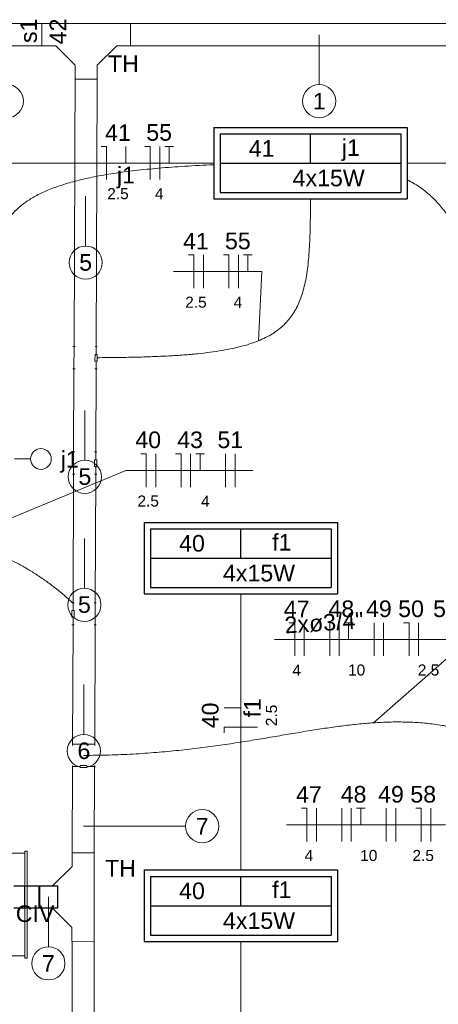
# Model space of a CAD drawing. Header units: millimetres. Extents: x -8 to 220, y -114 to 51.
# Tile 59 of 82: x 33.21 to 35.1, y 39 to 43.44. Entities that reach past the tile are written whole.
import ezdxf

# ---------------------------------------------------------------- set-up
doc = ezdxf.new("R2010")
doc.units = ezdxf.units.MM
doc.header["$MEASUREMENT"] = 0
for name, color, linetype, lineweight in [('Conexões - condutos Retangulares', 8, 'Continuous', 5), ('EL-Condutos', 4, 'Continuous', 5), ('EL-Fios (Fase 1)', 7, 'Continuous', 5), ('EL-Fios (Fase 2)', 7, 'Continuous', 5), ('EL-Fios (Fase 3)', 7, 'Continuous', 5), ('EL-Fios (Neutro)', 7, 'Continuous', 5), ('EL-Fios (Retorno)', 7, 'Continuous', 5), ('EL-Fios (Terra)', 7, 'Continuous', 5), ('EL-Interruptor', 5, 'Continuous', 5), ('EL-Quadro de distribuição', 7, 'Continuous', 5), ('EL-Textos conduto', 7, 'Continuous', 5), ('EL-Textos fios', 7, 'Continuous', 5), ('Textos', 7, 'Continuous', 5)]:
    doc.layers.add(name, color=color, linetype=linetype, lineweight=lineweight)
doc.layers.add('P-SIMBOL', color=5, linetype='Continuous')
doc.styles.add('Arial', font='arial.ttf')

msp = doc.modelspace()

# ---------------------------------------------------------------- linework, layer by layer
for p, q in [((33.1828, 39.5315), (33.3828, 39.5315)), ((33.2328, 39.4315), (33.2328, 39.5315)), ((33.3007, 39.4315), (33.3007, 39.5315)), ((33.3828, 39.4315), (33.3828, 39.5315)), ((33.1828, 39.4315), (33.3828, 39.4315))]:
    msp.add_line(p, q)
at = {"layer": 'Conexões - condutos Retangulares', "linetype": 'Continuous'}
for p, q in [((33.3106, 43.4264), (33.7106, 43.4264)), ((33.3106, 43.3264), (33.3106, 43.4264)), ((33.7106, 43.3264), (33.7106, 43.4264)), ((33.4606, 43.2386), (33.3728, 43.3264)), ((33.5606, 43.2386), (33.6485, 43.3264)), ((33.5606, 43.1764), (33.4606, 43.1764)), ((33.4473, 39.6809), (33.5473, 39.6805)), ((33.5459, 39.2805), (33.5473, 39.6805)), ((33.3589, 39.5312), (33.4471, 39.6187)), ((33.2968, 39.5314), (33.2964, 39.4314)), ((33.3586, 39.4312), (33.4461, 39.343)), ((33.4459, 39.2809), (33.5459, 39.2805))]:
    msp.add_line(p, q, dxfattribs=at)
at = {"layer": 'Conexões - condutos Retangulares'}
for p, q in [((33.3106, 43.3264), (33.3728, 43.3264)), ((33.7106, 43.3264), (33.6485, 43.3264)), ((33.4606, 43.1764), (33.4606, 43.2386)), ((33.5606, 43.1764), (33.5606, 43.2386)), ((33.4506, 41.9675), (33.4606, 41.9675)), ((33.4552, 41.8675), (33.4556, 41.9675)), ((33.5506, 41.9672), (33.5606, 41.9671)), ((33.5556, 41.9671), (33.5554, 41.9321)), ((33.5504, 41.9322), (33.5503, 41.9022)), ((33.5503, 41.9022), (33.5603, 41.9021)), ((33.5504, 41.9322), (33.5604, 41.9321)), ((33.5553, 41.9021), (33.5552, 41.8671)), ((33.5604, 41.9321), (33.5603, 41.9021)), ((33.4502, 41.8675), (33.4602, 41.8675)), ((33.5502, 41.8672), (33.5602, 41.8671)), ((33.4487, 41.4915), (33.4587, 41.4915)), ((33.4537, 41.3915), (33.4537, 41.4915)), ((33.5487, 41.4915), (33.5587, 41.4915)), ((33.5487, 41.4565), (33.5487, 41.4265)), ((33.5487, 41.4565), (33.5587, 41.4565)), ((33.5537, 41.4915), (33.5537, 41.4565)), ((33.5587, 41.4565), (33.5587, 41.4265)), ((33.5487, 41.4265), (33.5587, 41.4265)), ((33.5537, 41.4265), (33.5537, 41.3915)), ((33.4487, 41.3915), (33.4587, 41.3915)), ((33.5487, 41.3915), (33.5587, 41.3915)), ((33.4562, 40.8106), (33.4462, 40.8106)), ((33.4512, 40.7756), (33.4512, 40.8106)), ((33.5562, 40.8106), (33.5462, 40.8106)), ((33.5512, 40.8106), (33.5512, 40.7106)), ((33.4462, 40.7456), (33.4462, 40.7756)), ((33.4562, 40.7756), (33.4462, 40.7756)), ((33.4562, 40.7456), (33.4462, 40.7456)), ((33.4512, 40.7106), (33.4512, 40.7456)), ((33.4562, 40.7456), (33.4562, 40.7756)), ((33.4562, 40.7106), (33.4462, 40.7106)), ((33.5562, 40.7106), (33.5462, 40.7106)), ((33.4489, 40.1757), (33.4489, 40.1657)), ((33.4489, 40.1707), (33.5489, 40.1707)), ((33.5489, 40.1757), (33.5489, 40.1657)), ((33.4489, 40.0757), (33.4489, 40.0657)), ((33.4839, 40.0707), (33.4489, 40.0707)), ((33.5139, 40.0757), (33.4839, 40.0757)), ((33.4839, 40.0757), (33.4839, 40.0657)), ((33.5139, 40.0657), (33.4839, 40.0657)), ((33.5139, 40.0757), (33.5139, 40.0657)), ((33.5489, 40.0707), (33.5139, 40.0707)), ((33.5489, 40.0757), (33.5489, 40.0657)), ((33.4473, 39.6809), (33.4471, 39.6187)), ((33.2968, 39.5314), (33.3589, 39.5312)), ((33.2964, 39.4314), (33.3586, 39.4312)), ((33.4459, 39.2809), (33.4461, 39.343))]:
    msp.add_line(p, q, dxfattribs=at)
at = {"layer": 'EL-Condutos', "linetype": 'Continuous'}
for p, q in [((33.3106, 43.4264), (32.8434, 43.4264)), ((33.7106, 43.4264), (35.5679, 43.4264)), ((33.3106, 43.3264), (32.8434, 43.3264)), ((33.7106, 43.3264), (35.5679, 43.3264)), ((33.4556, 41.9675), (33.4601, 43.2391)), ((33.5556, 41.9671), (33.5599, 43.1764)), ((33.4539, 41.4915), (33.4552, 41.8675)), ((33.5539, 41.4915), (33.5552, 41.8671)), ((33.4514, 40.8106), (33.4535, 41.3915)), ((33.5514, 40.8106), (33.5535, 41.3915)), ((33.4491, 40.1707), (33.451, 40.7106)), ((33.5491, 40.1707), (33.551, 40.7106)), ((33.4473, 39.6809), (33.4487, 40.0707)), ((33.5473, 39.6805), (33.5487, 40.0707)), ((33.2968, 39.5312), (33.3828, 39.531)), ((33.2328, 39.4986), (33.2336, 39.4976)), ((33.5466, 39.4806), (33.5466, 38.6952)), ((33.2964, 39.4312), (33.2328, 39.4314)), ((33.4466, 39.2809), (33.4466, 38.6952))]:
    msp.add_line(p, q, dxfattribs=at)
for points in [[(34.0887, 42.7968), (34.0476, 42.7968), (34.008, 42.7968), (33.9698, 42.7968), (33.9329, 42.7968), (33.8971, 42.7968), (33.8624, 42.7968), (33.8287, 42.7968), (33.7958, 42.7968), (33.7637, 42.7968), (33.7322, 42.7968), (33.7012, 42.7968), (33.6707, 42.7968), (33.6405, 42.7968), (33.6105, 42.7968), (33.5806, 42.7968), (33.5507, 42.7968), (33.5207, 42.7968), (33.4905, 42.7968), (33.46, 42.7968), (33.429, 42.7968), (33.3976, 42.7968), (33.3655, 42.7968), (33.3326, 42.7968), (33.2989, 42.7968), (33.2643, 42.7968), (33.2286, 42.7968), (33.1917, 42.7968), (33.1536, 42.7968), (33.1141, 42.7968), (33.0731, 42.7968)], [(35.9787, 42.7968), (35.9376, 42.7968), (35.898, 42.7968), (35.8598, 42.7968), (35.8229, 42.7968), (35.7871, 42.7968), (35.7524, 42.7968), (35.7187, 42.7968), (35.6858, 42.7968), (35.6537, 42.7968), (35.6222, 42.7968), (35.5912, 42.7968), (35.5607, 42.7968), (35.5305, 42.7968), (35.5005, 42.7968), (35.4706, 42.7968), (35.4407, 42.7968), (35.4107, 42.7968), (35.3805, 42.7968), (35.35, 42.7968), (35.319, 42.7968), (35.2876, 42.7968), (35.2555, 42.7968), (35.2226, 42.7968), (35.1889, 42.7968), (35.1543, 42.7968), (35.1186, 42.7968), (35.0817, 42.7968), (35.0436, 42.7968), (35.0041, 42.7968), (34.9631, 42.7968)], [(33.1597, 41.4943), (33.1578, 41.5806), (33.1536, 41.6633), (33.1476, 41.7428), (33.1403, 41.8189), (33.1321, 41.8917), (33.1237, 41.9613), (33.1153, 42.0277), (33.1077, 42.091), (33.1011, 42.1512), (33.0962, 42.2084), (33.0933, 42.2625), (33.0931, 42.3138), (33.0959, 42.3621), (33.1023, 42.4076), (33.1127, 42.4504), (33.1277, 42.4903), (33.1476, 42.5276), (33.1731, 42.5623), (33.2046, 42.5943), (33.2426, 42.6238), (33.2875, 42.6507), (33.3399, 42.6753), (33.4002, 42.6974), (33.469, 42.7171), (33.5467, 42.7346), (33.6338, 42.7498), (33.7308, 42.7627), (33.8381, 42.7735), (33.9563, 42.7822), (34.0859, 42.7888)], [(35.6791, 41.7202), (35.6357, 41.7692), (35.5954, 41.8172), (35.5578, 41.8643), (35.523, 41.9105), (35.4906, 41.9557), (35.4605, 41.9999), (35.4326, 42.043), (35.4065, 42.0852), (35.3823, 42.1264), (35.3596, 42.1664), (35.3383, 42.2055), (35.3183, 42.2434), (35.2993, 42.2802), (35.2811, 42.3159), (35.2636, 42.3505), (35.2467, 42.3839), (35.23, 42.4161), (35.2136, 42.4472), (35.197, 42.4771), (35.1803, 42.5057), (35.1632, 42.5331), (35.1454, 42.5592), (35.127, 42.5841), (35.1076, 42.6077), (35.0871, 42.63), (35.0653, 42.651), (35.042, 42.6706), (35.0171, 42.6889), (34.9903, 42.7058), (34.9616, 42.7213)], [(34.5249, 42.6366), (34.5246, 42.5773), (34.5238, 42.5214), (34.5224, 42.4686), (34.5201, 42.4188), (34.5168, 42.3721), (34.5123, 42.3283), (34.5065, 42.2873), (34.499, 42.249), (34.4898, 42.2134), (34.4786, 42.1803), (34.4653, 42.1497), (34.4497, 42.1215), (34.4315, 42.0955), (34.4107, 42.0717), (34.387, 42.0501), (34.3602, 42.0304), (34.3302, 42.0127), (34.2968, 41.9969), (34.2597, 41.9827), (34.2189, 41.9703), (34.174, 41.9594), (34.125, 41.95), (34.0717, 41.942), (34.0137, 41.9352), (33.9511, 41.9298), (33.8835, 41.9254), (33.8109, 41.9221), (33.7329, 41.9197), (33.6495, 41.9182), (33.5604, 41.9174)], [(32.45, 40.7082), (32.4603, 40.751), (32.4729, 40.7914), (32.488, 40.8291), (32.5052, 40.8642), (32.5247, 40.8968), (32.5462, 40.9267), (32.5697, 40.954), (32.5952, 40.9786), (32.6224, 41.0005), (32.6513, 41.0197), (32.6819, 41.0362), (32.714, 41.05), (32.7475, 41.061), (32.7823, 41.0692), (32.8185, 41.0747), (32.8558, 41.0774), (32.8941, 41.0772), (32.9335, 41.0742), (32.9737, 41.0683), (33.0148, 41.0596), (33.0565, 41.048), (33.0989, 41.0334), (33.1418, 41.016), (33.1851, 40.9956), (33.2288, 40.9722), (33.2727, 40.9459), (33.3168, 40.9165), (33.361, 40.8842), (33.4051, 40.8488), (33.4491, 40.8103)], [(34.2098, 39.6024), (34.2098, 39.6587), (34.2098, 39.712), (34.2098, 39.7624), (34.2098, 39.8102), (34.2098, 39.8557), (34.2098, 39.899), (34.2098, 39.9403), (34.2098, 39.9799), (34.2098, 40.018), (34.2098, 40.0548), (34.2098, 40.0905), (34.2098, 40.1253), (34.2098, 40.1595), (34.2098, 40.1932), (34.2098, 40.2267), (34.2098, 40.2603), (34.2098, 40.294), (34.2098, 40.3282), (34.2098, 40.363), (34.2098, 40.3987), (34.2098, 40.4355), (34.2098, 40.4736), (34.2098, 40.5132), (34.2098, 40.5545), (34.2098, 40.5978), (34.2098, 40.6433), (34.2098, 40.6911), (34.2098, 40.7415), (34.2098, 40.7948), (34.2098, 40.8511)], [(35.9892, 39.7719), (35.8958, 39.8535), (35.8062, 39.9263), (35.7198, 39.9908), (35.6364, 40.0474), (35.5557, 40.0966), (35.4774, 40.1387), (35.4011, 40.1741), (35.3266, 40.2033), (35.2536, 40.2268), (35.1816, 40.2448), (35.1105, 40.2579), (35.0399, 40.2665), (34.9695, 40.2709), (34.8989, 40.2716), (34.8279, 40.269), (34.7562, 40.2636), (34.6834, 40.2557), (34.6092, 40.2458), (34.5334, 40.2342), (34.4556, 40.2215), (34.3754, 40.208), (34.2927, 40.1941), (34.207, 40.1803), (34.118, 40.167), (34.0256, 40.1546), (33.9292, 40.1435), (33.8287, 40.1341), (33.7237, 40.1269), (33.6139, 40.1223), (33.4989, 40.1207)], [(34.2098, 38.0324), (34.2098, 38.0887), (34.2098, 38.1419), (34.2098, 38.1924), (34.2098, 38.2402), (34.2098, 38.2857), (34.2098, 38.329), (34.2098, 38.3703), (34.2098, 38.4099), (34.2098, 38.448), (34.2098, 38.4848), (34.2098, 38.5205), (34.2098, 38.5553), (34.2098, 38.5895), (34.2098, 38.6232), (34.2098, 38.6567), (34.2098, 38.6903), (34.2098, 38.724), (34.2098, 38.7582), (34.2098, 38.793), (34.2098, 38.8287), (34.2098, 38.8655), (34.2098, 38.9036), (34.2098, 38.9432), (34.2098, 38.9845), (34.2098, 39.0278), (34.2098, 39.0733), (34.2098, 39.1211), (34.2098, 39.1715), (34.2098, 39.2248), (34.2098, 39.2811)]]:
    msp.add_spline(points, degree=3, dxfattribs=at)
at = {"layer": 'EL-Fios (Fase 1)'}
for p, q in [((33.843, 42.7218), (33.843, 42.8718)), ((34.0408, 42.2315), (34.0408, 42.3815)), ((34.1988, 42.2315), (34.1988, 42.3815)), ((33.8248, 41.3332), (33.8248, 41.4832)), ((33.9829, 41.3332), (33.9829, 41.4832)), ((34.1409, 41.3332), (34.1409, 41.4832)), ((34.4964, 40.5698), (34.4964, 40.7198)), ((34.6115, 40.5698), (34.6115, 40.7198)), ((34.8124, 40.5698), (34.8124, 40.7198)), ((35.0133, 40.5698), (35.0133, 40.7198)), ((34.5513, 39.7319), (34.5513, 39.8819)), ((34.6665, 39.7319), (34.6665, 39.8819)), ((34.8674, 39.7319), (34.8674, 39.8819)), ((35.0683, 39.7319), (35.0683, 39.8819))]:
    msp.add_line(p, q, dxfattribs=at)
at = {"layer": 'EL-Fios (Fase 2)'}
for p, q in [((34.1838, 41.3332), (34.1838, 41.4832)), ((34.8553, 40.5698), (34.8553, 40.7198)), ((34.9102, 39.7319), (34.9102, 39.8819))]:
    msp.add_line(p, q, dxfattribs=at)
at = {"layer": 'EL-Fios (Fase 3)'}
for p, q in [((34.6544, 40.5698), (34.6544, 40.7198)), ((34.7094, 39.7319), (34.7094, 39.8819))]:
    msp.add_line(p, q, dxfattribs=at)
at = {"layer": 'EL-Fios (Neutro)'}
for p, q in [((33.5778, 42.8718), (33.6028, 42.8718)), ((33.6028, 42.7218), (33.6028, 42.8718)), ((33.7751, 42.8718), (33.8001, 42.8718)), ((33.8001, 42.7218), (33.8001, 42.8718)), ((33.9729, 42.3815), (33.9979, 42.3815)), ((33.9979, 42.2315), (33.9979, 42.3815)), ((34.1309, 42.3815), (34.1559, 42.3815)), ((34.1559, 42.2315), (34.1559, 42.3815)), ((33.757, 41.4832), (33.782, 41.4832)), ((33.782, 41.3332), (33.782, 41.4832)), ((33.915, 41.4832), (33.94, 41.4832)), ((33.94, 41.3332), (33.94, 41.4832)), ((34.4285, 40.7198), (34.4535, 40.7198)), ((34.4535, 40.5698), (34.4535, 40.7198)), ((34.9455, 40.7198), (34.9705, 40.7198)), ((34.9705, 40.5698), (34.9705, 40.7198)), ((34.2848, 40.2482), (34.1348, 40.2482)), ((34.1348, 40.2232), (34.1348, 40.2482)), ((34.4835, 39.8819), (34.5085, 39.8819)), ((34.5085, 39.7319), (34.5085, 39.8819)), ((35.0004, 39.8819), (35.0254, 39.8819)), ((35.0254, 39.7319), (35.0254, 39.8819))]:
    msp.add_line(p, q, dxfattribs=at)
at = {"layer": 'EL-Fios (Retorno)'}
for p, q in [((33.6903, 42.7968), (33.6903, 42.8718)), ((34.2098, 40.3357), (34.1348, 40.3357))]:
    msp.add_line(p, q, dxfattribs=at)
at = {"layer": 'EL-Fios (Terra)'}
for points in [[(33.8858, 42.7968), (33.8858, 42.8718), (33.8658, 42.8718), (33.9058, 42.8718)], [(34.2416, 42.3065), (34.2416, 42.3815), (34.2216, 42.3815), (34.2616, 42.3815)], [(34.0257, 41.4082), (34.0257, 41.4832), (34.0057, 41.4832), (34.0457, 41.4832)], [(34.6972, 40.6448), (34.6972, 40.7198), (34.6772, 40.7198), (34.7172, 40.7198)], [(34.7522, 39.8069), (34.7522, 39.8819), (34.7322, 39.8819), (34.7722, 39.8819)]]:
    msp.add_lwpolyline(points, dxfattribs=at)
at = {"layer": 'EL-Interruptor'}
msp.add_line((33.2592, 41.4598), (33.1866, 41.4598), dxfattribs=at)
msp.add_circle((33.306, 41.4598), 0.0469, dxfattribs=at)
at = {"layer": 'EL-Quadro de distribuição'}
for p, q in [((33.1316, 39.6787), (33.2336, 39.6787)), ((33.2336, 39.6787), (33.2336, 39.6887)), ((33.2336, 39.6887), (33.2436, 39.6887)), ((33.2336, 39.6787), (33.2336, 39.2147)), ((33.2436, 39.6887), (33.2436, 39.2047)), ((33.2336, 39.2147), (33.1316, 39.2147)), ((33.2336, 39.2047), (33.2336, 39.2147)), ((33.2436, 39.2047), (33.2336, 39.2047))]:
    msp.add_line(p, q, dxfattribs=at)
at = {"layer": 'EL-Textos fios'}
for p, q in [((34.5642, 43.3764), (34.5642, 43.1514)), ((33.508, 42.6469), (33.508, 42.4219)), ((33.9057, 42.3065), (34.3045, 42.3065)), ((34.2892, 41.9937), (34.3045, 42.3065)), ((33.5045, 41.6794), (33.5045, 41.4544)), ((32.891, 41.0773), (33.6898, 41.4082)), ((33.6898, 41.4082), (34.2635, 41.4082)), ((33.5024, 41.1011), (33.5024, 40.8761)), ((34.3613, 40.6448), (35.2385, 40.6448)), ((34.809, 40.2678), (35.2385, 40.6448)), ((33.5001, 40.4407), (33.5001, 40.2157)), ((33.4978, 39.8007), (33.9602, 39.8007)), ((34.4163, 39.8069), (35.1355, 39.8069)), ((33.3397, 39.4811), (33.3397, 39.2561))]:
    msp.add_line(p, q, dxfattribs=at)
for centre in [(33.152, 43.0764), (34.5642, 43.0764), (33.508, 42.3469), (33.5045, 41.3794), (33.5024, 40.8011), (33.5001, 40.1407), (34.0352, 39.8007), (33.3397, 39.1811)]:
    msp.add_circle(centre, 0.075, dxfattribs=at)
at = {"layer": 'P-SIMBOL'}
for p, q in [((34.088, 42.958), (34.9616, 42.958)), ((34.088, 42.958), (34.088, 42.6355)), ((34.1168, 42.9293), (34.9328, 42.9293)), ((34.1168, 42.9293), (34.1168, 42.6643)), ((34.5248, 42.7968), (34.5248, 42.9293)), ((34.9328, 42.9293), (34.9328, 42.6643)), ((34.9616, 42.958), (34.9616, 42.6355)), ((34.1168, 42.7968), (34.9328, 42.7968)), ((34.1168, 42.6643), (34.9328, 42.6643)), ((34.088, 42.6355), (34.9616, 42.6355)), ((33.773, 41.173), (34.6466, 41.173)), ((33.773, 41.173), (33.773, 40.8505)), ((34.6466, 41.173), (34.6466, 40.8505)), ((33.8018, 41.1443), (34.6178, 41.1443)), ((33.8018, 41.1443), (33.8018, 40.8793)), ((34.2098, 41.0118), (34.2098, 41.1443)), ((34.6178, 41.1443), (34.6178, 40.8793)), ((33.8018, 41.0118), (34.6178, 41.0118)), ((33.8018, 40.8793), (34.6178, 40.8793)), ((33.773, 40.8505), (34.6466, 40.8505)), ((33.773, 39.603), (34.6466, 39.603)), ((33.773, 39.603), (33.773, 39.2805)), ((34.6466, 39.603), (34.6466, 39.2805)), ((33.8018, 39.5742), (34.6178, 39.5742)), ((33.8018, 39.5742), (33.8018, 39.3092)), ((34.2098, 39.4417), (34.2098, 39.5742)), ((34.6178, 39.5742), (34.6178, 39.3092)), ((33.8018, 39.4417), (34.6178, 39.4417)), ((33.773, 39.2805), (34.6466, 39.2805)), ((33.8018, 39.3092), (34.6178, 39.3092))]:
    msp.add_line(p, q, dxfattribs=at)

# ---------------------------------------------------------------- texts
at = {"layer": 'EL-Textos conduto', "insert": (34.4102, 40.6696), "char_height": 0.075, "width": 0.715015, "attachment_point": 7, "rotation": 3.7128, "line_spacing_factor": 0.6, "style": 'Arial'}
msp.add_mtext('2xø3/4"', dxfattribs=at)
at = {"layer": 'EL-Textos fios', "attachment_point": 8, "line_spacing_factor": 0.6, "style": 'Arial'}
for s, insert, char_height, width in [('1', (34.5642, 43.0389), 0.075, 0.116502), ('41', (33.6544, 42.8965), 0.075, 0.233003), ('55', (33.8405, 42.8965), 0.075, 0.233003), ('j1', (33.6903, 42.682), 0.075, 0.163034), ('2.5', (33.6544, 42.6328), 0.05, 0.194131), ('4', (33.8405, 42.6328), 0.05, 0.077668), ('41', (34.0068, 42.4062), 0.075, 0.233003), ('55', (34.1963, 42.4062), 0.075, 0.233003), ('5', (33.508, 42.3094), 0.075, 0.116502), ('2.5', (34.0068, 42.1425), 0.05, 0.194131), ('4', (34.1963, 42.1425), 0.05, 0.077668), ('40', (33.7909, 41.5079), 0.075, 0.233003), ('43', (33.9804, 41.5079), 0.075, 0.233003), ('51', (34.1623, 41.5079), 0.075, 0.233003), ('5', (33.5045, 41.3419), 0.075, 0.116502), ('2.5', (33.7909, 41.2442), 0.05, 0.194131), ('4', (34.0494, 41.2442), 0.05, 0.077668), ('5', (33.5024, 40.7636), 0.075, 0.116502), ('47', (34.4624, 40.7446), 0.075, 0.233003), ('48', (34.6644, 40.7446), 0.075, 0.233003), ('49', (34.8339, 40.7446), 0.075, 0.233003), ('50', (34.9794, 40.7446), 0.075, 0.233003), ('58', (35.1374, 40.7446), 0.075, 0.233003), ('4', (34.4624, 40.4808), 0.05, 0.077668), ('10', (34.7334, 40.4808), 0.05, 0.155335), ('2.5', (35.0584, 40.4808), 0.05, 0.194131), ('6', (33.5001, 40.1032), 0.075, 0.116502), ('47', (34.5174, 39.9066), 0.075, 0.233003), ('48', (34.7194, 39.9066), 0.075, 0.233003), ('49', (34.8888, 39.9066), 0.075, 0.233003), ('58', (35.0344, 39.9066), 0.075, 0.233003), ('7', (34.0352, 39.7632), 0.075, 0.116502), ('4', (34.5174, 39.6429), 0.05, 0.077668), ('10', (34.7884, 39.6429), 0.05, 0.155335), ('2.5', (35.0344, 39.6429), 0.05, 0.194131), ('7', (33.3397, 39.1436), 0.075, 0.116502)]:
    msp.add_mtext(s, dxfattribs=dict(at, insert=insert, char_height=char_height, width=width))
at = {"layer": 'EL-Textos fios', "attachment_point": 8, "rotation": 90.0002, "line_spacing_factor": 0.6, "style": 'Arial'}
for s, insert, char_height, width in [('40', (34.11, 40.3013), 0.075, 0.233003), ('f1', (34.2998, 40.3357), 0.075, 0.174695), ('2.5', (34.3738, 40.3013), 0.05, 0.194131)]:
    msp.add_mtext(s, dxfattribs=dict(at, insert=insert, char_height=char_height, width=width))
at = {"layer": 'Textos', "char_height": 0.075, "line_spacing_factor": 0.6, "style": 'Arial'}
for s, insert, width, attachment_point, rotation in [('s1', (33.2885, 43.4495), 0.221341, 9, 90.0002), ('42', (33.4205, 43.4495), 0.233003, 9, 90.0002), ('TH', (33.5954, 39.5737), 0.279421, 7, 359.7946)]:
    msp.add_mtext(s, dxfattribs=dict(at, insert=insert, width=width, attachment_point=attachment_point, rotation=rotation))
for s, insert, width, attachment_point in [('TH', (33.609, 43.2081), 0.279421, 7), ('41', (34.2457, 42.8253), 0.233003, 7), ('j1', (34.6665, 42.8063), 0.163034, 7), ('4x15W', (34.444, 42.6906), 0.652134, 7), ('j1', (33.3954, 41.3981), 0.163034, 7), ('f1', (34.3515, 41.0461), 0.174695, 7), ('40', (33.9307, 41.0403), 0.233003, 7), ('4x15W', (34.129, 40.9056), 0.652134, 7), ('40', (33.9307, 39.4703), 0.233003, 7), ('f1', (34.3515, 39.4761), 0.174695, 7), ('CIV', (33.2795, 39.3671), 0.34939, 8), ('4x15W', (34.129, 39.3356), 0.652134, 7)]:
    msp.add_mtext(s, dxfattribs=dict(at, insert=insert, width=width, attachment_point=attachment_point))

doc.saveas('drawing.dxf')
